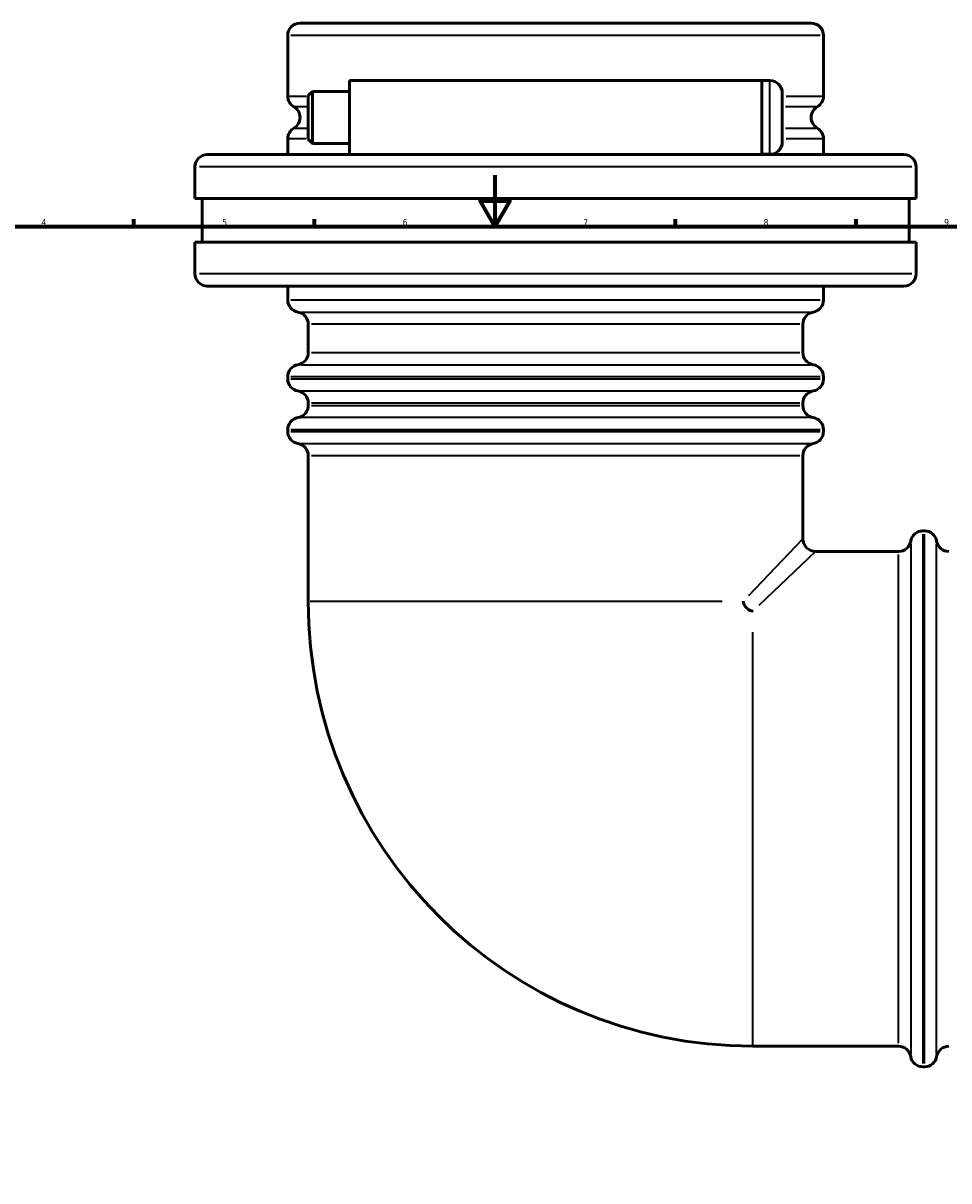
# Model space of a CAD drawing. Header units: millimetres. Extents: x -119 to 1468, y -170 to 1640.
# Tile 3 of 10: x 237 to 597, y 204 to 653. Entities that reach past the tile are written whole.
import ezdxf

# ---------------------------------------------------------------- set-up
doc = ezdxf.new("R2010")
doc.units = ezdxf.units.MM
for name, color, linetype, lineweight in [('Border (ISO)', 7, 'Continuous', 70), ('Visible (ISO)', 7, 'Continuous', 50), ('Visible Narrow (ISO)', 7, 'Continuous', 35)]:
    doc.layers.add(name, color=color, linetype=linetype, lineweight=lineweight)
doc.styles.add('Note Text (ISO)', font='tahoma.ttf')

# ---------------------------------------------------------------- blocks, each defined once
blk = doc.blocks.new('Borders Default Border')
at = {"layer": 'Border (ISO)'}
for p, q in [((280.33, 574), (280.33, 576.9)), ((350.42, 574), (350.42, 576.9)), ((490.58, 574), (490.58, 576.9)), ((560.67, 574), (560.67, 576.9))]:
    blk.add_line(p, q, dxfattribs=at)
at = {"layer": 'Border (ISO)', "flags": 128}
for points in [[(420.5, 594), (420.5, 574), (414.73, 584), (426.27, 584), (420.5, 574)], [(20, 20), (20, 574), (821, 574), (821, 20), (20, 20)]]:
    blk.add_lwpolyline(points, dxfattribs=at)
at = {"layer": 'Border (ISO)', "color": 232, "true_color": 0xca0064, "char_height": 2.5, "attachment_point": 7, "style": 'Note Text (ISO)'}
for s, insert in [('4', (244.42, 574.4)), ('5', (314.64, 574.35)), ('6', (384.66, 574.35)), ('7', (454.77, 574.4)), ('8', (524.81, 574.34)), ('9', (594.88, 574.35))]:
    blk.add_mtext(s, dxfattribs=dict(at, insert=insert))

msp = doc.modelspace()

# ---------------------------------------------------------------- linework, layer by layer
at = {"layer": 'Visible (ISO)'}
for p, q in [((344.831, 652.927), (543.231, 652.927)), ((340.031, 624.641), (340.031, 648.127)), ((548.031, 624.641), (548.031, 648.127)), ((364.031, 630.727), (364.031, 601.927)), ((524.031, 630.727), (364.031, 630.727)), ((524.031, 601.927), (524.031, 630.727)), ((524.031, 630.627), (527.231, 630.627)), ((348.031, 624.807), (349.631, 626.407)), ((348.031, 607.847), (348.031, 624.807)), ((349.631, 626.407), (349.631, 606.247)), ((364.031, 626.407), (349.631, 626.407)), ((532.031, 625.827), (532.031, 606.827)), ((340.031, 601.927), (340.031, 608.014)), ((348.031, 607.847), (349.631, 606.247)), ((548.031, 601.927), (548.031, 608.014)), ((364.031, 606.247), (349.631, 606.247)), ((524.031, 602.027), (527.231, 602.027)), ((308.831, 601.927), (579.231, 601.927)), ((304.031, 584.927), (304.031, 597.127)), ((584.031, 584.927), (584.031, 597.127)), ((584.031, 584.927), (304.031, 584.927)), ((306.831, 567.927), (306.831, 584.927)), ((581.231, 567.927), (581.231, 584.927)), ((584.031, 567.927), (304.031, 567.927)), ((304.031, 555.727), (304.031, 567.927)), ((584.031, 555.727), (584.031, 567.927)), ((579.231, 550.927), (308.831, 550.927)), ((340.031, 545.527), (340.031, 550.927)), ((548.031, 545.527), (548.031, 550.927)), ((348.031, 525.127), (348.031, 536.062)), ((540.031, 525.127), (540.031, 536.062)), ((340.031, 514.927), (340.031, 515.662)), ((548.031, 514.927), (548.031, 515.662)), ((348.031, 504.593), (348.031, 505.462)), ((540.031, 504.593), (540.031, 505.462)), ((340.031, 494.527), (340.031, 495.127)), ((548.031, 494.527), (548.031, 495.127)), ((348.031, 428.527), (348.031, 485.062)), ((540.031, 452.927), (540.031, 485.062)), ((586.631, 455.927), (587.231, 455.927)), ((545.031, 447.927), (577.165, 447.927)), ((520.631, 255.927), (577.165, 255.927)), ((586.631, 247.927), (587.231, 247.927))]:
    msp.add_line(p, q, dxfattribs=at)
for centre, radius, start, end in [((344.831, 648.127), 4.8, 90, 180), ((543.231, 648.127), 4.8, 0, 90), ((527.231, 625.827), 4.8, 0, 90), ((344.831, 624.641), 4.8, 180, 240), ((543.231, 624.641), 4.8, 300, 0), ((340.031, 616.327), 4.8, 300, 60), ((548.031, 616.327), 4.8, 120, 240), ((344.831, 608.014), 4.8, 120, 180), ((543.231, 608.014), 4.8, 0, 60), ((527.231, 606.827), 4.8, 270, 0), ((308.831, 597.127), 4.8, 90, 180), ((579.231, 597.127), 4.8, 0, 90), ((308.831, 555.727), 4.8, 180, 270), ((579.231, 555.727), 4.8, 270, 0), ((344.831, 545.527), 4.8, 180, 260.40593), ((543.231, 545.527), 4.8, 279.59407, 0), ((343.231, 536.062), 4.8, 0, 80.40593), ((544.831, 536.062), 4.8, 99.59407, 180), ((343.231, 525.127), 4.8, 279.59407, 0), ((544.831, 525.127), 4.8, 180, 260.40593), ((344.831, 515.662), 4.8, 99.59407, 180), ((543.231, 515.662), 4.8, 0, 80.40593), ((344.831, 514.927), 4.8, 180, 260.40593), ((543.231, 514.927), 4.8, 279.59407, 0), ((343.231, 505.462), 4.8, 0, 80.40593), ((544.831, 505.462), 4.8, 99.59407, 180), ((343.231, 504.593), 4.8, 279.59407, 0), ((544.831, 504.593), 4.8, 180, 260.40593), ((344.831, 495.127), 4.8, 99.59407, 180), ((543.231, 495.127), 4.8, 0, 80.40593), ((344.831, 494.527), 4.8, 180, 260.40593), ((543.231, 494.527), 4.8, 279.59407, 0), ((343.231, 485.062), 4.8, 0, 80.40593), ((544.831, 485.062), 4.8, 99.59407, 180), ((586.631, 451.127), 4.8, 90, 170.40593), ((587.231, 451.127), 4.8, 9.59407, 90), ((545.031, 452.927), 5, 180, 270), ((577.165, 452.727), 4.8, 270, 350.40593), ((596.697, 452.727), 4.8, 189.59407, 270), ((520.631, 428.527), 172.6, 180, 270), ((577.165, 251.127), 4.8, 9.59407, 90), ((586.631, 252.727), 4.8, 189.59407, 270), ((587.231, 252.727), 4.8, 270, 350.40593), ((596.697, 251.127), 4.8, 90, 170.40593)]:
    msp.add_arc(centre, radius, start, end, dxfattribs=at)
msp.add_open_spline([(520.631, 424.735), (520.628, 424.736), (520.625, 424.737), (520.272, 424.805), (519.929, 424.911), (519.277, 425.196), (518.97, 425.373), (518.221, 425.925), (517.825, 426.347), (517.181, 427.351), (516.957, 427.923), (516.84, 428.521), (516.84, 428.524), (516.839, 428.527)], degree=3, knots=[-0.00104294, -0.00104294, -0.00104294, -0.00104294, 0, 0, 0.10922204, 0.10922204, 0.21581863, 0.21581863, 0.38916288, 0.38916288, 0.57487543, 0.57487543, 0.57591745, 0.57591745, 0.57591745, 0.57591745], dxfattribs=at)
at = {"layer": 'Visible Narrow (ISO)'}
for p, q in [((546.751, 648.127), (341.312, 648.127)), ((527.231, 602.203), (527.231, 630.451)), ((340.051, 624.641), (347.26, 624.641)), ((533.554, 624.641), (547.99, 624.641)), ((347.49, 620.484), (342.445, 620.484)), ((545.596, 620.484), (533.33, 620.484)), ((342.445, 612.17), (347.49, 612.17)), ((533.33, 612.17), (545.596, 612.17)), ((347.26, 608.014), (340.051, 608.014)), ((547.99, 608.014), (533.554, 608.014)), ((582.308, 597.127), (305.755, 597.127)), ((305.755, 555.727), (582.308, 555.727)), ((341.312, 545.527), (546.751, 545.527)), ((345.262, 540.795), (542.8, 540.795)), ((538.849, 536.062), (349.213, 536.062)), ((349.213, 525.127), (538.849, 525.127)), ((345.262, 520.395), (542.8, 520.395)), ((546.751, 515.662), (341.312, 515.662)), ((341.312, 514.927), (546.751, 514.927)), ((345.262, 510.195), (542.8, 510.195)), ((538.849, 505.462), (349.213, 505.462)), ((349.213, 504.593), (538.849, 504.593)), ((542.8, 499.86), (345.262, 499.86)), ((546.751, 495.127), (341.312, 495.127)), ((341.312, 494.527), (546.751, 494.527)), ((345.262, 489.795), (542.8, 489.795)), ((538.849, 485.062), (349.213, 485.062)), ((586.631, 454.647), (586.631, 249.208)), ((587.231, 249.208), (587.231, 454.647)), ((519.014, 430.815), (539.971, 452.864)), ((581.898, 450.696), (581.898, 253.159)), ((591.964, 253.159), (591.964, 450.696)), ((544.968, 447.867), (522.919, 426.91)), ((577.165, 257.109), (577.165, 446.745)), ((508.713, 428.527), (348.74, 428.527)), ((520.631, 256.636), (520.631, 416.609))]:
    msp.add_line(p, q, dxfattribs=at)

# ---------------------------------------------------------------- block references
msp.add_blockref('Borders Default Border', (0, 0))

doc.saveas('drawing.dxf')
